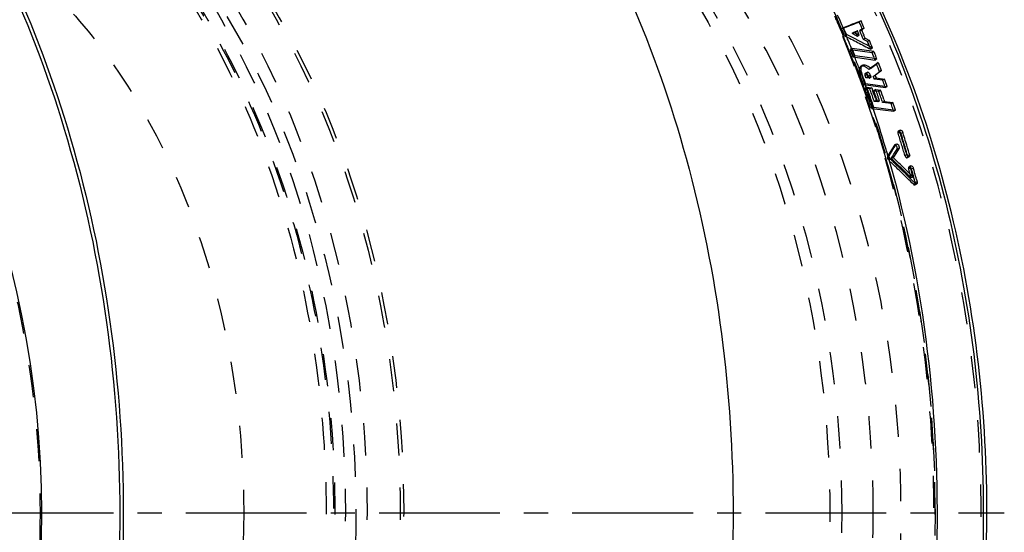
# Model space of a CAD drawing. Header units: millimetres. Extents: x 201 to 797, y 302 to 698.
# Tile 15 of 16: x 598 to 797, y 496 to 600. Entities that reach past the tile are written whole.
import ezdxf

# ---------------------------------------------------------------- set-up
doc = ezdxf.new("R2010")
doc.units = ezdxf.units.MM
doc.header["$LTSCALE"] = 65.185185
doc.linetypes.add('CENTER', pattern=[0.6, 0.375, -0.075, 0.075, -0.075])
doc.linetypes.add('HIDDEN', pattern=[0.2, 0.1, -0.1])
doc.layers.get('0').update_dxf_attribs({"linetype": 'CONTINUOUS'})
for name, color, linetype in [('FASEN', 7, 'CONTINUOUS'), ('KOERPER', 7, 'CONTINUOUS'), ('KONST.EL_MIT_GEO', 7, 'CONTINUOUS')]:
    doc.layers.add(name, color=color, linetype=linetype)

msp = doc.modelspace()

# ---------------------------------------------------------------- linework, layer by layer
at = {"color": 2, "linetype": 'CENTER'}
msp.add_line((201.31, 500), (797.22, 500), dxfattribs=at)
at = {"layer": 'FASEN', "color": 8, "linetype": 'HIDDEN'}
for points, knots in [([(615.22, 626.24), (630.49, 610.97), (647.88, 580.76), (659.39, 536.44), (662.46, 500), (659.39, 463.56), (647.88, 419.24), (630.49, 389.03), (615.22, 373.76)], [0, 0, 0, 0, 0.236131, 0.366208, 0.5, 0.633792, 0.763869, 1, 1, 1, 1]), ([(615.48, 625.9), (630.2, 610.25), (646.9, 580.06), (657.98, 536.02), (660.92, 500.01), (657.98, 463.99), (646.91, 419.95), (630.21, 389.76), (615.49, 374.11)], [0, 0, 0, 0, 0.236903, 0.366706, 0.499994, 0.633283, 0.763089, 1, 1, 1, 1])]:
    msp.add_open_spline(points, degree=3, knots=knots, dxfattribs=at)
at = {"layer": 'KOERPER', "color": 8, "linetype": 'HIDDEN'}
for points, knots in [([(552.1, 628.9), (558.08, 628.9), (570.33, 627.16), (587.71, 619.56), (603.58, 607.37), (622.51, 585.09), (638.92, 548.79), (643.24, 516.6), (643.24, 500)], [0, 0, 0, 0, 0.103456, 0.210669, 0.324498, 0.446432, 0.712952, 1, 1, 1, 1]), ([(643.24, 500), (643.24, 483.4), (638.92, 451.21), (622.51, 414.91), (603.58, 392.63), (587.71, 380.44), (570.33, 372.84), (558.08, 371.1), (552.1, 371.1)], [0, 0, 0, 0, 0.287048, 0.553568, 0.675502, 0.789331, 0.896544, 1, 1, 1, 1])]:
    msp.add_open_spline(points, degree=3, knots=knots, dxfattribs=at)
at = {"layer": 'KONST.EL_MIT_GEO', "color": 8, "linetype": 'HIDDEN'}
for p, q in [((764.68, 598.17), (764.32, 597.92)), ((764.58, 598.02), (764.32, 597.92)), ((764.71, 598.07), (764.58, 598.02)), ((768.22, 599.57), (767.86, 599.31)), ((768.88, 598.05), (768.52, 597.8)), ((764.6, 596.55), (764.68, 596.37)), ((765.25, 596.82), (764.89, 596.57)), ((767.5, 597.51), (767.14, 597.26)), ((766.41, 593.97), (766.05, 593.73)), ((770.54, 594.06), (770.17, 593.82)), ((766.54, 593.66), (766.05, 593.73)), ((767, 592.49), (766.63, 592.25)), ((766.63, 592.25), (771.05, 591.62)), ((770.93, 591.93), (770.86, 592.11)), ((768.53, 590.56), (768.16, 590.33)), ((771.05, 591.62), (770.93, 591.93)), ((771.42, 591.86), (771.05, 591.62)), ((771.7, 591.12), (771.34, 590.88)), ((768.41, 588.81), (768.04, 588.58)), ((770.11, 588.57), (769.74, 588.34)), ((770.7, 588.3), (771.12, 588.62)), ((771.12, 588.62), (771.26, 588.73)), ((771.82, 589.15), (771.96, 589.25)), ((772.33, 589.48), (771.96, 589.25)), ((769.11, 586.88), (768.74, 586.66)), ((768.74, 586.66), (773.15, 586.06)), ((769.39, 586.12), (769.01, 585.9)), ((773.15, 586.06), (773.04, 586.35)), ((773.52, 586.29), (773.15, 586.06)), ((769.49, 585.84), (769.01, 585.9)), ((771.18, 585.64), (770.81, 585.42)), ((771.28, 585.36), (770.81, 585.42)), ((770.8, 582.06), (770.42, 581.85)), ((770.42, 581.85), (774.82, 581.29)), ((774.82, 581.29), (774.72, 581.56)), ((775.19, 581.5), (774.82, 581.29)), ((776.08, 577.05), (775.7, 576.85)), ((776.14, 577.45), (775.76, 577.25)), ((774.96, 574.39), (773.58, 572.14)), ((775.39, 574.63), (774.96, 574.39)), ((773.96, 572.32), (773.58, 572.14)), ((777.46, 572.53), (777.08, 572.34)), ((777.58, 571.87), (777.97, 572.05)), ((774.18, 571.58), (773.8, 571.39)), ((778.32, 570.2), (777.93, 570.02)), ((778.24, 569.79), (777.86, 569.61)), ((779.21, 566.65), (778.83, 566.48)), ((779.11, 566.38), (779.49, 566.55))]:
    msp.add_line(p, q, dxfattribs=at)
at = {"layer": 'KONST.EL_MIT_GEO', "color": 7, "linetype": 'Continuous'}
for p, q in [((767.86, 599.31), (767.47, 599.16)), ((768.01, 598.97), (767.86, 599.31)), ((768.08, 598.81), (768.01, 598.97)), ((768.23, 598.47), (768.08, 598.81)), ((768.22, 599.57), (768.33, 599.32)), ((768.88, 598.05), (768.4, 597.87)), ((765.14, 596.79), (765.22, 596.59)), ((765.84, 596.51), (765.25, 596.82)), ((766.74, 596.04), (765.84, 596.51)), ((766.78, 597.22), (766.42, 596.97)), ((766.54, 596.91), (766.42, 596.97)), ((767.02, 596.66), (766.54, 596.91)), ((767.01, 595.9), (766.74, 596.04)), ((766.9, 597.27), (766.78, 597.22)), ((766.78, 597.22), (767.74, 596.73)), ((767.02, 597.32), (766.9, 597.27)), ((767.38, 597.46), (767.02, 597.32)), ((767.5, 596.41), (767.02, 596.66)), ((767.5, 597.51), (767.38, 597.46)), ((767.56, 597.37), (767.5, 597.51)), ((767.86, 596.66), (767.5, 596.41)), ((767.8, 596.81), (767.74, 596.95)), ((767.74, 596.73), (767.86, 596.66)), ((767.86, 596.66), (767.8, 596.81)), ((768.31, 597.83), (767.95, 597.58)), ((768.03, 597.38), (767.95, 597.58)), ((768.4, 597.87), (768.31, 597.83)), ((768.31, 597.83), (768.43, 597.53)), ((769.06, 596.04), (768.7, 595.79)), ((769.06, 596.04), (769.91, 595.6)), ((770.83, 593.33), (766.41, 593.97)), ((767.6, 595.59), (767.01, 595.9)), ((768.19, 595.29), (767.6, 595.59)), ((768.78, 594.98), (768.19, 595.29)), ((769.55, 595.35), (768.7, 595.79)), ((769.36, 594.68), (768.78, 594.98)), ((770.54, 594.06), (769.36, 594.68)), ((769.91, 595.6), (769.55, 595.35)), ((769.62, 595.18), (769.55, 595.35)), ((770.47, 593.09), (766.54, 593.66)), ((771.42, 591.86), (767, 592.49)), ((770.83, 593.33), (770.47, 593.09)), ((770.53, 592.93), (770.47, 593.09)), ((770.83, 593.33), (770.93, 593.09)), ((770.15, 589.95), (770.41, 590.15)), ((770.41, 590.15), (770.67, 590.34)), ((770.67, 590.34), (770.93, 590.54)), ((770.93, 590.54), (771.45, 590.93)), ((771.45, 590.93), (771.53, 590.99)), ((771.53, 590.99), (771.7, 591.12)), ((771.7, 591.12), (771.81, 590.85)), ((768.13, 589.12), (768.28, 588.71)), ((768.28, 588.71), (768.43, 588.32)), ((768.46, 588.67), (768.41, 588.81)), ((768.43, 588.32), (768.54, 588)), ((768.53, 588.49), (768.46, 588.67)), ((768.54, 588), (768.61, 587.82)), ((769.4, 588.67), (769.04, 588.44)), ((769.09, 588.3), (769.04, 588.44)), ((769.44, 589.13), (769.07, 588.9)), ((769.19, 588.03), (769.09, 588.3)), ((769.56, 588.25), (769.19, 588.03)), ((769.9, 587.93), (769.19, 588.03)), ((769.56, 588.25), (770.27, 588.16)), ((770.15, 589.95), (769.78, 589.72)), ((770.27, 588.16), (769.9, 587.93)), ((771.07, 588.53), (770.7, 588.3)), ((771.26, 588.02), (770.89, 587.79)), ((771.49, 588.85), (771.07, 588.53)), ((771.07, 588.53), (771.14, 588.36)), ((771.14, 588.36), (771.26, 588.02)), ((771.26, 588.02), (772.97, 587.79)), ((768.61, 587.82), (768.69, 587.59)), ((769.11, 586.88), (773.52, 586.29)), ((769.23, 586.07), (769.39, 585.63)), ((769.39, 586.12), (770.38, 585.99)), ((769.54, 585.69), (769.39, 586.12)), ((772.6, 587.56), (770.89, 587.79)), ((772.97, 587.79), (772.6, 587.56)), ((772.66, 587.39), (772.6, 587.56)), ((770.01, 585.77), (769.49, 585.84)), ((769.63, 585.45), (769.54, 585.69)), ((769.61, 585.01), (769.74, 584.62)), ((770.38, 585.99), (770.01, 585.77)), ((770.38, 585.99), (770.53, 585.57)), ((770.7, 583.81), (770.61, 584.09)), ((771.18, 585.64), (772.17, 585.51)), ((771.31, 585.27), (771.18, 585.64)), ((771.8, 585.29), (771.28, 585.36)), ((771.85, 583.75), (771.71, 584.13)), ((772.17, 585.51), (771.8, 585.29)), ((771.89, 585.04), (771.8, 585.29)), ((770.25, 583.13), (770.35, 582.84)), ((770.8, 582.06), (775.19, 581.5)), ((771.27, 583.46), (770.9, 583.24)), ((771.6, 583.15), (770.9, 583.24)), ((771.13, 583.88), (771.27, 583.46)), ((771.27, 583.46), (771.98, 583.37)), ((771.98, 583.37), (771.6, 583.15)), ((771.98, 583.37), (771.85, 583.75)), ((772.6, 583.02), (772.51, 583.27)), ((772.97, 583.24), (772.6, 583.02)), ((774.3, 582.8), (772.6, 583.02)), ((772.84, 583.62), (772.97, 583.24)), ((772.97, 583.24), (774.67, 583.02)), ((774.67, 583.02), (774.3, 582.8)), ((774.36, 582.63), (774.3, 582.8)), ((776.15, 576.82), (776.08, 577.05)), ((776.66, 576.98), (776.28, 576.78)), ((774.88, 573.83), (775.11, 574.21)), ((775.11, 574.21), (775.15, 574.27)), ((775.15, 574.27), (775.34, 574.58)), ((773.96, 572.32), (774.19, 572.7)), ((774.19, 572.7), (774.88, 573.83)), ((774.34, 571.69), (774.6, 572.12)), ((774.6, 572.12), (774.87, 572.55)), ((774.92, 572.2), (774.72, 571.88)), ((774.87, 572.55), (775.13, 572.98)), ((775.9, 573.81), (774.92, 572.2)), ((775.13, 572.98), (775.39, 573.41)), ((775.39, 573.41), (775.52, 573.62)), ((775.9, 573.81), (775.52, 573.62)), ((778.03, 572.46), (777.65, 572.27)), ((777.97, 572.68), (778.03, 572.46)), ((773.83, 571.63), (773.86, 571.5)), ((774.31, 571.45), (774.18, 571.58)), ((774.72, 571.88), (774.34, 571.69)), ((774.72, 571.88), (775.17, 571.44)), ((776.42, 569.39), (775.86, 569.94)), ((776.88, 568.94), (776.42, 569.39)), ((777.13, 568.98), (776.58, 569.52)), ((776.98, 568.84), (776.88, 568.94)), ((777.54, 568.29), (776.98, 568.84)), ((777.3, 568.82), (777.13, 568.98)), ((777.48, 568.65), (777.3, 568.82)), ((778.1, 567.74), (777.54, 568.29)), ((778.3, 569.58), (778.24, 569.79)), ((778.41, 569.18), (778.3, 569.58)), ((778.82, 569.72), (778.44, 569.54)), ((778.52, 569.24), (778.44, 569.54)), ((778.61, 568.94), (778.52, 569.24)), ((778.65, 567.2), (778.1, 567.74)), ((778.75, 567.95), (778.37, 567.77)), ((779.21, 566.65), (778.65, 567.2)), ((779.57, 566.97), (779.19, 566.8)), ((779.45, 567.43), (779.57, 566.97))]:
    msp.add_line(p, q, dxfattribs=at)
msp.add_circle((404.31, 500), 198, dxfattribs=at)
at = {"layer": 'KONST.EL_MIT_GEO', "color": 8, "linetype": 'HIDDEN'}
msp.add_circle((404.31, 500), 197.71, dxfattribs=at)
for centre, radius, start, end in [((563.27, 513.1), 217.94, 22.5125, 23.6383), ((563.21, 512.52), 218.49, 22.6242, 23.0074), ((559.43, 511.51), 222.09, 21.3109, 22.4634), ((906.34, 246.36), 377.5, 111.6383, 111.756), ((566.77, 512.47), 217.57, 22.6953, 22.9363), ((566.73, 511.49), 219.48, 22.0328, 22.188), ((559.31, 510.93), 222.71, 21.4183, 21.8274), ((556.61, 510.41), 225.12, 20.7194, 21.3121), ((554.93, 509.77), 226.92, 20.3156, 20.7197), ((768.48, 589.8), 0.623, 100.2317, 108.3309), ((995.34, 290.41), 374.79, 126.7043, 127.002), ((553.99, 509.42), 227.92, 20.1578, 20.3158), ((554.54, 509.11), 227.8, 19.9025, 20.417), ((553.15, 509.11), 228.82, 19.8053, 20.1577), ((551.32, 508.46), 230.77, 19.0239, 19.8048), ((551.35, 507.97), 231.19, 18.6365, 19.7006), ((554.16, 508.13), 230.02, 19.0352, 19.6347), ((549.33, 507.77), 232.87, 18.5445, 19.0244), ((545.4, 506.47), 237.01, 16.5031, 18.5398), ((549.4, 505.61), 237.26, 16.3343, 17.4738), ((541.55, 505.31), 241.03, 16.0849, 16.5077), ((540.64, 505.04), 241.98, 15.9007, 16.085), ((540.06, 504.88), 242.58, 15.6957, 15.9007), ((207, -13.71), 814.62, 45.41577, 45.91053), ((544.99, 504.34), 241.84, 15.2067, 15.6573)]:
    msp.add_arc(centre, radius, start, end, dxfattribs=at)
at = {"layer": 'KONST.EL_MIT_GEO', "color": 7, "linetype": 'Continuous'}
for centre, radius, start, end in [((562.42, 513.37), 219.21, 22.7486, 23.482), ((560.44, 512.54), 221.35, 22.3702, 22.7492), ((902.78, 253.37), 371.42, 111.2399, 111.8273), ((563.57, 512.77), 218.49, 22.6253, 23.0094), ((902.62, 251.07), 373.4, 111.4792, 111.6742), ((901.42, 254.12), 370.12, 111.2175, 111.4793), ((570.48, 513.06), 215.41, 23.1669, 23.3615), ((571.12, 513.42), 215.11, 23.1693, 23.5354), ((559.12, 512), 222.78, 22.0523, 22.3151), ((567.2, 512.74), 217.5, 22.7771, 22.8979), ((568, 512.41), 217.33, 22.5607, 23.0142), ((568.59, 512.75), 217.09, 22.732, 22.988), ((567.89, 512.46), 217.84, 22.5618, 22.7321), ((557.85, 511.48), 224.16, 21.5799, 22.0521), ((559.66, 511.17), 222.72, 21.4162, 21.8264), ((567.35, 511.74), 218.8, 22.1879, 22.4176), ((567.53, 511.91), 219, 22.0321, 22.4663), ((556.63, 511), 225.47, 21.3436, 21.5801), ((555.94, 510.73), 226.21, 21.1766, 21.3436), ((554.67, 510.24), 227.57, 20.5888, 21.1762), ((565.29, 510.91), 221.03, 21.5546, 21.782), ((565.38, 511.05), 221.32, 21.4163, 21.758), ((553.18, 509.68), 229.16, 20.2826, 20.5891), ((767.56, 587.6), 3.06, 48.9743, 53.8096), ((563.09, 510.05), 223.39, 20.7658, 21.2143), ((563.32, 510.24), 223.53, 20.7622, 21.1368), ((771.42, 589.97), 3.22, 191.6264, 196.1776), ((771.87, 590.1), 3.7, 196.1534, 200.4501), ((554.75, 509.3), 227.97, 19.8968, 20.3264), ((767.26, 587.25), 3.53, 44.4193, 49.0004), ((558.83, 509.32), 226.11, 20.3056, 20.4436), ((1004.37, 281.42), 385.67, 126.9868, 127.143), ((551.04, 508.9), 231.44, 19.6786, 19.8766), ((550.4, 508.67), 232.11, 19.4793, 19.6786), ((560.28, 509), 226.38, 19.9801, 20.2607), ((560.57, 509.22), 226.46, 19.8968, 20.3006), ((549.47, 508.34), 233.11, 19.2013, 19.363), ((552.26, 508.4), 230.62, 19.1607, 19.517), ((548.31, 507.94), 234.33, 18.7163, 19.1), ((554.19, 508.49), 229.24, 19.5749, 19.702), ((551.41, 508.11), 231.52, 18.9832, 19.1609), ((553.48, 508.23), 230, 19.2571, 19.5748), ((553.66, 508.42), 230.19, 19.1384, 19.5838), ((554.66, 508.43), 229.88, 19.2275, 19.5281), ((555.92, 508.27), 229.21, 19.3682, 19.5683), ((555.17, 508.01), 230, 19.102, 19.3682), ((555.99, 508.41), 229.52, 19.1272, 19.6284), ((550.84, 507.91), 232.12, 18.8059, 18.9832), ((547.17, 507.55), 235.53, 18.4288, 18.6418), ((550.28, 507.72), 232.72, 18.6288, 18.8059), ((543.86, 506.47), 239.02, 16.4011, 18.4242), ((552.5, 507.89), 231.04, 19.0356, 19.1833), ((556.23, 507.56), 230.68, 18.7086, 18.9913), ((556.52, 507.79), 230.76, 18.6286, 19.0274), ((550.8, 506.18), 236.17, 17.0812, 17.4049), ((551.15, 505.91), 236.03, 16.9671, 17.475), ((552.06, 506.33), 235.45, 17.3358, 17.4633), ((551.28, 506.08), 236.27, 16.954, 17.3357), ((550.11, 505.97), 236.89, 16.9542, 17.0813), ((549.72, 505.85), 237.3, 16.8273, 16.9542), ((548.95, 505.62), 238.1, 16.4472, 16.8271), ((549.79, 505.49), 237.45, 16.5878, 16.9672), ((549.82, 505.64), 237.8, 16.3749, 16.9538), ((540.29, 505.4), 242.74, 16.1761, 16.4054), ((539.6, 505.2), 243.47, 15.9848, 16.1761), ((539.04, 505.04), 244.05, 15.8347, 15.9848), ((548.19, 505.39), 238.9, 16.321, 16.4474), ((548.84, 505.21), 238.44, 16.3357, 16.5879), ((213.12, -6.44), 805.53, 45.68563, 45.84033), ((211.57, -10.69), 809.87, 45.76011, 45.98131), ((214.22, -6.99), 805.76, 45.74516, 45.87875), ((211.38, -9.9), 809.83, 45.61254, 45.74516), ((545.09, 504.51), 242.11, 15.1894, 15.4903), ((545.45, 504.25), 241.96, 15.1325, 15.5071), ((546.43, 504.66), 241.32, 15.4153, 15.641), ((545.61, 504.43), 242.17, 15.0773, 15.4152), ((544.69, 504.04), 242.75, 14.983, 15.1326)]:
    msp.add_arc(centre, radius, start, end, dxfattribs=at)
at = {"layer": 'KONST.EL_MIT_GEO', "color": 8, "linetype": 'HIDDEN'}
for points, knots in [([(602.3, 698), (593.11, 698), (574.3, 695.33), (547.6, 683.66), (523.22, 664.93), (494.15, 630.72), (474.31, 586.78), (464.07, 538.52), (461.4, 500), (464.07, 461.48), (474.31, 413.22), (494.15, 369.28), (523.22, 335.07), (547.6, 316.34), (574.3, 304.67), (593.11, 302), (602.3, 302)], [0, 0, 0, 0, 0.051692, 0.105258, 0.162132, 0.223055, 0.356218, 0.427422, 0.5, 0.572578, 0.643782, 0.776945, 0.837868, 0.894742, 0.948308, 1, 1, 1, 1]), ([(660.07, 687.94), (651.34, 687.94), (633.49, 685.41), (608.15, 674.33), (585, 656.55), (557.42, 624.08), (538.58, 582.37), (528.86, 536.56), (526.33, 500), (528.86, 463.44), (538.58, 417.63), (557.42, 375.92), (585, 343.45), (608.15, 325.67), (633.49, 314.59), (651.34, 312.06), (660.07, 312.06)], [0, 0, 0, 0, 0.051692, 0.105258, 0.162132, 0.223055, 0.356218, 0.427422, 0.5, 0.572578, 0.643782, 0.776945, 0.837868, 0.894742, 0.948308, 1, 1, 1, 1]), ([(662.41, 684), (653.86, 684), (636.38, 681.52), (611.57, 670.67), (588.91, 653.27), (561.9, 621.48), (543.46, 580.65), (533.94, 535.8), (531.47, 500), (533.94, 464.2), (543.46, 419.35), (561.9, 378.52), (588.91, 346.73), (611.57, 329.33), (636.38, 318.48), (653.86, 316), (662.41, 316)], [0, 0, 0, 0, 0.051692, 0.105258, 0.162132, 0.223055, 0.356218, 0.427422, 0.5, 0.572578, 0.643782, 0.776945, 0.837868, 0.894742, 0.948308, 1, 1, 1, 1]), ([(662.41, 316), (670.95, 316), (688.43, 318.48), (713.24, 329.33), (735.9, 346.73), (762.91, 378.52), (781.35, 419.35), (790.87, 464.2), (793.35, 500), (790.87, 535.8), (781.35, 580.65), (762.91, 621.48), (735.9, 653.27), (713.24, 670.67), (688.43, 681.52), (670.95, 684), (662.41, 684)], [0, 0, 0, 0, 0.051692, 0.105258, 0.162132, 0.223055, 0.356218, 0.427422, 0.5, 0.572578, 0.643782, 0.776945, 0.837868, 0.894742, 0.948308, 1, 1, 1, 1]), ([(647.56, 307.6), (639.51, 307.6), (623.12, 309.69), (599.59, 318.87), (577.69, 333.73), (550.84, 361.13), (525.35, 406.85), (510.35, 470.5), (511.3, 537.47), (525.7, 590.93), (545.1, 628.09), (562.58, 651.54), (582.77, 670.34), (598.08, 679.6), (605.9, 683.16)], [0, 0, 0, 0, 0.050741, 0.102991, 0.157968, 0.216405, 0.343708, 0.482261, 0.624642, 0.762178, 0.826962, 0.888202, 0.945765, 1, 1, 1, 1]), ([(605.99, 682.67), (598.19, 679.12), (582.93, 669.88), (562.79, 651.13), (545.36, 627.74), (526.02, 590.67), (511.66, 537.36), (510.71, 470.56), (525.67, 407.09), (551.09, 361.49), (577.88, 334.16), (599.71, 319.34), (623.19, 310.18), (647.56, 307.08), (671.92, 310.18), (695.4, 319.34), (717.24, 334.16), (744.02, 361.49), (769.45, 407.09), (784.41, 470.56), (783.46, 537.36), (769.1, 590.67), (749.76, 627.74), (732.32, 651.13), (712.19, 669.88), (696.93, 679.12), (689.12, 682.67)], [0, 0, 0, 0, 0.027118, 0.055901, 0.086522, 0.118914, 0.187683, 0.258873, 0.328149, 0.391799, 0.421017, 0.448505, 0.47463, 0.5, 0.52537, 0.551495, 0.578983, 0.608201, 0.671851, 0.741127, 0.812317, 0.881086, 0.913478, 0.944099, 0.972882, 1, 1, 1, 1]), ([(648.14, 309.09), (640.16, 309.09), (623.89, 311.16), (600.55, 320.27), (578.82, 335.01), (552.17, 362.2), (526.88, 407.56), (511.99, 470.71), (512.94, 537.16), (527.22, 590.2), (546.46, 627.08), (563.81, 650.34), (583.83, 669), (599.02, 678.2), (606.78, 681.73)], [0, 0, 0, 0, 0.050742, 0.102992, 0.157968, 0.216404, 0.343703, 0.482252, 0.624631, 0.762169, 0.826954, 0.888196, 0.945764, 1, 1, 1, 1]), ([(671.95, 312.08), (679.38, 313.96), (694.2, 319.61), (714.65, 332.91), (733.21, 350.75), (755.31, 380.61), (775.16, 426.41), (785.07, 487.32), (780.84, 549.51), (765.49, 598.27), (746.5, 631.86), (729.82, 653), (710.87, 670), (696.68, 678.46), (689.43, 681.76)], [0, 0, 0, 0, 0.051365, 0.105244, 0.162326, 0.222863, 0.353154, 0.492091, 0.632582, 0.767106, 0.830356, 0.890231, 0.946667, 1, 1, 1, 1]), ([(662.41, 339), (654.93, 339), (639.63, 341.17), (617.93, 350.66), (598.1, 365.89), (574.46, 393.72), (553.96, 439.09), (545.76, 500), (553.96, 560.91), (574.46, 606.28), (598.1, 634.11), (617.93, 649.34), (639.63, 658.83), (654.93, 661), (662.41, 661)], [0, 0, 0, 0, 0.051729, 0.105334, 0.162249, 0.223216, 0.356476, 0.5, 0.643524, 0.776784, 0.837751, 0.894666, 0.948271, 1, 1, 1, 1]), ([(662.41, 661), (669.88, 661), (685.18, 658.83), (706.89, 649.34), (726.72, 634.11), (750.35, 606.28), (770.85, 560.91), (779.05, 500), (770.85, 439.09), (750.35, 393.72), (726.72, 365.89), (706.89, 350.66), (685.18, 341.17), (669.88, 339), (662.41, 339)], [0, 0, 0, 0, 0.051729, 0.105334, 0.162249, 0.223216, 0.356476, 0.5, 0.643524, 0.776784, 0.837751, 0.894666, 0.948271, 1, 1, 1, 1]), ([(552.1, 658), (559.43, 658), (574.45, 655.87), (595.75, 646.56), (615.21, 631.61), (638.4, 604.3), (658.52, 559.78), (666.57, 500), (658.52, 440.22), (638.4, 395.7), (615.21, 368.39), (595.75, 353.44), (574.45, 344.13), (559.43, 342), (552.1, 342)], [0, 0, 0, 0, 0.05173, 0.105334, 0.162249, 0.223216, 0.356476, 0.5, 0.643524, 0.776784, 0.837751, 0.894666, 0.94827, 1, 1, 1, 1]), ([(556.34, 658.2), (563.69, 658.2), (578.72, 656.07), (600.05, 646.74), (619.53, 631.78), (642.75, 604.44), (662.9, 559.85), (670.96, 500), (662.9, 440.15), (642.75, 395.56), (619.53, 368.22), (600.05, 353.26), (578.72, 343.93), (563.69, 341.8), (556.34, 341.8)], [0, 0, 0, 0, 0.05173, 0.105334, 0.162249, 0.223216, 0.356476, 0.5, 0.643524, 0.776784, 0.837751, 0.894666, 0.94827, 1, 1, 1, 1]), ([(563.06, 658.2), (570.4, 658.2), (585.44, 656.07), (606.77, 646.74), (626.25, 631.78), (649.47, 604.44), (669.62, 559.85), (677.67, 500), (669.62, 440.15), (649.47, 395.56), (626.25, 368.22), (606.77, 353.26), (585.44, 343.93), (570.4, 341.8), (563.06, 341.8)], [0, 0, 0, 0, 0.05173, 0.105334, 0.162249, 0.223216, 0.356476, 0.5, 0.643524, 0.776784, 0.837751, 0.894666, 0.94827, 1, 1, 1, 1]), ([(563.41, 658.7), (570.78, 658.7), (585.86, 656.56), (607.26, 647.2), (626.8, 632.2), (650.1, 604.77), (670.31, 560.04), (678.39, 500), (670.31, 439.96), (650.1, 395.23), (626.8, 367.8), (607.26, 352.8), (585.86, 343.44), (570.78, 341.3), (563.41, 341.3)], [0, 0, 0, 0, 0.05173, 0.105334, 0.162249, 0.223216, 0.356476, 0.5, 0.643524, 0.776784, 0.837751, 0.894666, 0.94827, 1, 1, 1, 1]), ([(770.68, 500), (770.68, 520.38), (765.38, 559.88), (745.23, 604.43), (722.01, 631.78), (702.53, 646.74), (681.2, 656.07), (666.16, 658.2), (658.82, 658.2)], [0, 0, 0, 0, 0.287048, 0.553568, 0.675502, 0.789331, 0.896541, 1, 1, 1, 1]), ([(663.71, 657.45), (670.5, 656.24), (684.15, 651.95), (703, 640.62), (720.02, 624.76), (740.07, 597.63), (757.33, 555.56), (764.25, 500), (757.33, 444.44), (740.07, 402.37), (720.02, 375.24), (703, 359.38), (684.15, 348.05), (670.5, 343.76), (663.71, 342.55)], [0, 0, 0, 0, 0.05184, 0.106176, 0.163918, 0.225424, 0.358371, 0.5, 0.641629, 0.774576, 0.836082, 0.893824, 0.94816, 1, 1, 1, 1]), ([(764.37, 500), (764.37, 518.8), (759.82, 555.4), (742.61, 597.32), (722.63, 624.37), (705.66, 640.18), (686.87, 651.47), (673.26, 655.75), (666.49, 656.96)], [0, 0, 0, 0, 0.283258, 0.549154, 0.672167, 0.787651, 0.896323, 1, 1, 1, 1]), ([(556.34, 655), (563.54, 655), (578.27, 652.91), (599.17, 643.77), (618.25, 629.11), (641.01, 602.32), (660.74, 558.64), (668.64, 500), (660.74, 441.36), (641.01, 397.68), (618.25, 370.89), (599.17, 356.23), (578.27, 347.09), (563.54, 345), (556.34, 345)], [0, 0, 0, 0, 0.05173, 0.105334, 0.162249, 0.223216, 0.356476, 0.5, 0.643524, 0.776784, 0.837751, 0.894666, 0.94827, 1, 1, 1, 1]), ([(616.52, 625.4), (631.47, 610.04), (648.46, 580.01), (659.71, 536.05), (662.71, 500), (659.71, 463.95), (648.46, 419.99), (631.47, 389.96), (616.52, 374.6)], [0, 0, 0, 0, 0.236476, 0.366432, 0.5, 0.633568, 0.763524, 1, 1, 1, 1]), ([(768.16, 590.33), (768.07, 590.27), (767.85, 589.99), (767.81, 589.34), (767.94, 588.85), (768.04, 588.58)], [0, 0, 0, 0, 0.182563, 0.533702, 1, 1, 1, 1]), ([(769.74, 588.34), (769.71, 588.43), (769.58, 588.68), (769.25, 589), (769.07, 588.9)], [0, 0, 0, 0, 0.319455, 1, 1, 1, 1]), ([(775.76, 577.25), (775.74, 577.24), (775.64, 577.13), (775.67, 576.96), (775.7, 576.85)], [0, 0, 0, 0, 0.187922, 1, 1, 1, 1]), ([(776.06, 577.15), (776.04, 577.17), (775.96, 577.24), (775.83, 577.29), (775.76, 577.25)], [0, 0, 0, 0, 0.318769, 1, 1, 1, 1]), ([(775.01, 574.44), (775, 574.43), (774.98, 574.42), (774.96, 574.4), (774.96, 574.39)], [0, 0, 0, 0, 0.487928, 1, 1, 1, 1]), ([(773.58, 572.14), (773.55, 572.09), (773.51, 571.82), (773.64, 571.54), (773.8, 571.39)], [0, 0, 0, 0, 0.198251, 1, 1, 1, 1]), ([(777.08, 572.34), (777.1, 572.27), (777.18, 572.06), (777.44, 571.79), (777.58, 571.87)], [0, 0, 0, 0, 0.320601, 1, 1, 1, 1]), ([(777.58, 571.87), (777.65, 571.9), (777.69, 572.02), (777.68, 572.12), (777.68, 572.15)], [0, 0, 0, 0, 0.684402, 1, 1, 1, 1]), ([(777.68, 572.15), (777.68, 572.17), (777.67, 572.21), (777.66, 572.25), (777.65, 572.27)], [0, 0, 0, 0, 0.489505, 1, 1, 1, 1]), ([(773.6, 570.51), (780.74, 545.09), (785.36, 504.85), (779.89, 452.37), (770.07, 414.86), (754.96, 380.98), (735.13, 352.18), (711.38, 329.71), (692.94, 319.38), (683.56, 315.77)], [0, 0, 0, 0, 0.270939, 0.407376, 0.540274, 0.66712, 0.786169, 0.896828, 1, 1, 1, 1]), ([(777.93, 570.02), (777.91, 570.01), (777.81, 569.89), (777.83, 569.72), (777.86, 569.61)], [0, 0, 0, 0, 0.188767, 1, 1, 1, 1]), ([(778.22, 569.92), (778.2, 569.94), (778.12, 570.01), (778, 570.05), (777.93, 570.02)], [0, 0, 0, 0, 0.31405, 1, 1, 1, 1]), ([(778.83, 566.48), (778.85, 566.46), (778.92, 566.39), (779.04, 566.35), (779.11, 566.38)], [0, 0, 0, 0, 0.311021, 1, 1, 1, 1]), ([(779.11, 566.38), (779.17, 566.41), (779.21, 566.52), (779.21, 566.62), (779.21, 566.65)], [0, 0, 0, 0, 0.686654, 1, 1, 1, 1]), ([(658.82, 341.8), (666.16, 341.8), (681.2, 343.93), (702.53, 353.26), (722.01, 368.22), (745.23, 395.57), (765.38, 440.12), (770.68, 479.62), (770.68, 500)], [0, 0, 0, 0, 0.103459, 0.210669, 0.324498, 0.446432, 0.712952, 1, 1, 1, 1]), ([(666.49, 343.04), (673.26, 344.25), (686.87, 348.53), (705.66, 359.82), (722.63, 375.63), (742.61, 402.68), (759.82, 444.6), (764.37, 481.2), (764.37, 500)], [0, 0, 0, 0, 0.103677, 0.212349, 0.327833, 0.450846, 0.716742, 1, 1, 1, 1])]:
    msp.add_open_spline(points, degree=3, knots=knots, dxfattribs=at)
at = {"layer": 'KONST.EL_MIT_GEO', "color": 7, "linetype": 'Continuous'}
for points, knots in [([(478.84, 697.71), (488, 697.66), (506.75, 694.91), (533.31, 683.18), (557.57, 664.44), (586.48, 630.28), (606.21, 586.48), (616.39, 538.38), (619.04, 500), (616.39, 461.62), (606.21, 413.52), (586.48, 369.72), (557.57, 335.56), (533.31, 316.82), (506.75, 305.09), (488, 302.34), (478.84, 302.29)], [0, 0, 0, 0, 0.051688, 0.105272, 0.162169, 0.223109, 0.356269, 0.427451, 0.5, 0.572549, 0.643731, 0.776891, 0.837831, 0.894728, 0.948312, 1, 1, 1, 1]), ([(478.85, 698), (488.05, 698), (506.86, 695.33), (533.56, 683.66), (557.94, 664.93), (587, 630.72), (606.85, 586.78), (617.09, 538.52), (619.75, 500), (617.09, 461.48), (606.85, 413.22), (587, 369.28), (557.94, 335.07), (533.56, 316.34), (506.86, 304.67), (488.05, 302), (478.85, 302)], [0, 0, 0, 0, 0.051692, 0.105258, 0.162132, 0.223055, 0.356218, 0.427422, 0.5, 0.572578, 0.643782, 0.776945, 0.837868, 0.894742, 0.948308, 1, 1, 1, 1]), ([(614.55, 697.24), (623.26, 696.16), (640.86, 691.55), (665.34, 678.08), (687.51, 658.54), (713.72, 624.52), (736.34, 571.01), (745.4, 500), (736.34, 428.99), (713.72, 375.48), (687.51, 341.46), (665.34, 321.92), (640.86, 308.45), (623.26, 303.84), (614.55, 302.76)], [0, 0, 0, 0, 0.051752, 0.105846, 0.163341, 0.2247, 0.357777, 0.5, 0.642223, 0.7753, 0.836659, 0.894154, 0.948248, 1, 1, 1, 1]), ([(691.92, 682.46), (699.29, 679.89), (713.87, 672.83), (733.61, 657.6), (751.21, 637.99), (771.64, 606.06), (788.92, 558.56), (795.37, 496.91), (787.52, 435.59), (769.13, 388.82), (747.94, 357.82), (729.87, 339.03), (709.77, 324.73), (695.04, 318.37), (687.62, 316.14)], [0, 0, 0, 0, 0.052519, 0.107879, 0.166599, 0.228772, 0.361771, 0.501935, 0.64171, 0.773657, 0.83516, 0.893197, 0.947942, 1, 1, 1, 1]), ([(687.77, 316.19), (695.28, 318.44), (710.17, 324.87), (730.46, 339.29), (748.63, 358.16), (769.86, 389.16), (788.25, 435.83), (796.1, 496.97), (789.63, 558.42), (772.34, 605.8), (751.87, 637.71), (734.17, 657.38), (714.26, 672.7), (699.53, 679.81), (692.06, 682.42)], [0, 0, 0, 0, 0.05268, 0.107833, 0.166065, 0.227572, 0.359114, 0.498197, 0.63765, 0.770188, 0.832322, 0.891186, 0.946902, 1, 1, 1, 1]), ([(768.22, 589.99), (768.23, 590.03), (768.26, 590.2), (768.33, 590.36), (768.41, 590.46)], [0, 0, 0, 0, 0.279284, 1, 1, 1, 1]), ([(769.17, 590.2), (769.1, 590.24), (768.86, 590.37), (768.57, 590.44), (768.37, 590.41)], [0, 0, 0, 0, 0.293563, 1, 1, 1, 1]), ([(768.53, 590.56), (768.63, 590.62), (768.96, 590.7), (769.56, 590.47), (769.95, 590.15), (770.15, 589.95)], [0, 0, 0, 0, 0.183558, 0.53469, 1, 1, 1, 1]), ([(769.7, 589.09), (769.68, 589.11), (769.6, 589.15), (769.49, 589.16), (769.44, 589.13)], [0, 0, 0, 0, 0.306326, 1, 1, 1, 1]), ([(776.08, 577.05), (776.07, 577.1), (776.04, 577.22), (776.06, 577.41), (776.14, 577.45)], [0, 0, 0, 0, 0.325972, 1, 1, 1, 1]), ([(776.14, 577.45), (776.18, 577.47), (776.45, 577.45), (776.6, 577.18), (776.66, 576.98)], [0, 0, 0, 0, 0.174509, 1, 1, 1, 1]), ([(775.52, 573.62), (775.59, 573.73), (775.53, 574.07), (775.36, 574.32), (775.23, 574.4)], [0, 0, 0, 0, 0.461757, 1, 1, 1, 1]), ([(775.34, 574.58), (775.34, 574.59), (775.36, 574.61), (775.38, 574.62), (775.39, 574.63)], [0, 0, 0, 0, 0.512966, 1, 1, 1, 1]), ([(775.39, 574.63), (775.45, 574.66), (775.71, 574.58), (775.9, 574.27), (775.97, 573.93), (775.9, 573.81)], [0, 0, 0, 0, 0.185566, 0.620428, 1, 1, 1, 1]), ([(774.18, 571.58), (774.12, 571.63), (773.97, 571.84), (773.86, 572.16), (773.96, 572.32)], [0, 0, 0, 0, 0.275595, 1, 1, 1, 1]), ([(777.96, 572.05), (777.93, 572.04), (777.66, 572.06), (777.51, 572.33), (777.46, 572.53)], [0, 0, 0, 0, 0.176281, 1, 1, 1, 1]), ([(778.03, 572.46), (778.05, 572.42), (778.07, 572.29), (778.05, 572.1), (777.96, 572.05)], [0, 0, 0, 0, 0.324873, 1, 1, 1, 1]), ([(773.86, 571.5), (781.04, 546.13), (785.78, 505.97), (780.58, 453.51), (771.01, 415.92), (756.18, 381.86), (736.64, 352.75), (713.16, 329.83), (694.89, 319.09), (685.55, 315.25)], [0, 0, 0, 0, 0.270278, 0.406488, 0.539306, 0.666242, 0.785538, 0.896533, 1, 1, 1, 1]), ([(778.24, 569.79), (778.23, 569.83), (778.2, 569.97), (778.23, 570.16), (778.32, 570.2)], [0, 0, 0, 0, 0.324486, 1, 1, 1, 1]), ([(778.32, 570.2), (778.36, 570.22), (778.62, 570.19), (778.76, 569.92), (778.82, 569.72)], [0, 0, 0, 0, 0.176953, 1, 1, 1, 1]), ([(779.49, 566.55), (779.42, 566.52), (779.31, 566.56), (779.23, 566.63), (779.21, 566.65)], [0, 0, 0, 0, 0.688887, 1, 1, 1, 1]), ([(779.6, 566.81), (779.6, 566.78), (779.59, 566.69), (779.55, 566.58), (779.49, 566.55)], [0, 0, 0, 0, 0.311889, 1, 1, 1, 1])]:
    msp.add_open_spline(points, degree=3, knots=knots, dxfattribs=at)
at = {"layer": 'KONST.EL_MIT_GEO', "color": 8, "linetype": 'HIDDEN'}
for points in [[(764.89, 596.57), (766.65, 595.65), (768.41, 594.74), (770.17, 593.82)], [(767.95, 597.58), (768.14, 597.65), (768.33, 597.73), (768.52, 597.8)], [(768.29, 590.39), (768.24, 590.37), (768.2, 590.35), (768.16, 590.33)], [(769.74, 588.34), (769.79, 588.2), (769.85, 588.07), (769.9, 587.93)], [(771.26, 588.73), (771.45, 588.87), (771.64, 589.01), (771.82, 589.15)], [(775.23, 574.4), (775.17, 574.44), (775.08, 574.47), (775.01, 574.44)], [(779.21, 566.65), (779.21, 566.7), (779.2, 566.75), (779.19, 566.8)]]:
    msp.add_open_spline(points, degree=3, dxfattribs=at)
at = {"layer": 'KONST.EL_MIT_GEO', "color": 7, "linetype": 'Continuous'}
for points in [[(768.21, 589.78), (768.21, 589.85), (768.21, 589.92), (768.22, 589.99)], [(768.41, 590.46), (768.44, 590.5), (768.49, 590.53), (768.53, 590.56)], [(769.37, 590.07), (769.31, 590.12), (769.24, 590.16), (769.17, 590.2)], [(768.22, 589.55), (768.21, 589.63), (768.21, 589.7), (768.21, 589.78)], [(768.26, 589.32), (768.24, 589.4), (768.23, 589.47), (768.22, 589.55)], [(769.07, 588.9), (769.01, 588.86), (768.99, 588.76), (768.99, 588.68)], [(768.99, 588.68), (768.99, 588.6), (769.01, 588.52), (769.04, 588.44)], [(769.36, 588.93), (769.35, 588.84), (769.37, 588.75), (769.4, 588.67)], [(769.44, 589.13), (769.38, 589.09), (769.36, 589), (769.36, 588.93)], [(769.4, 588.67), (769.46, 588.53), (769.51, 588.39), (769.56, 588.25)], [(769.91, 588.92), (769.85, 588.99), (769.78, 589.05), (769.7, 589.09)], [(770.02, 588.76), (769.99, 588.81), (769.95, 588.87), (769.91, 588.92)], [(770.11, 588.57), (770.09, 588.64), (770.06, 588.7), (770.02, 588.76)], [(770.27, 588.16), (770.21, 588.3), (770.16, 588.43), (770.11, 588.57)], [(776.28, 576.78), (776.24, 576.92), (776.16, 577.05), (776.06, 577.15)], [(778.37, 567.77), (778.07, 568.07), (777.77, 568.36), (777.48, 568.65)], [(777.86, 568.82), (778.15, 568.53), (778.45, 568.24), (778.75, 567.95)], [(778.44, 569.54), (778.4, 569.68), (778.32, 569.82), (778.22, 569.92)], [(779.57, 566.97), (779.59, 566.92), (779.59, 566.86), (779.6, 566.81)]]:
    msp.add_open_spline(points, degree=3, dxfattribs=at)

doc.saveas('drawing.dxf')
